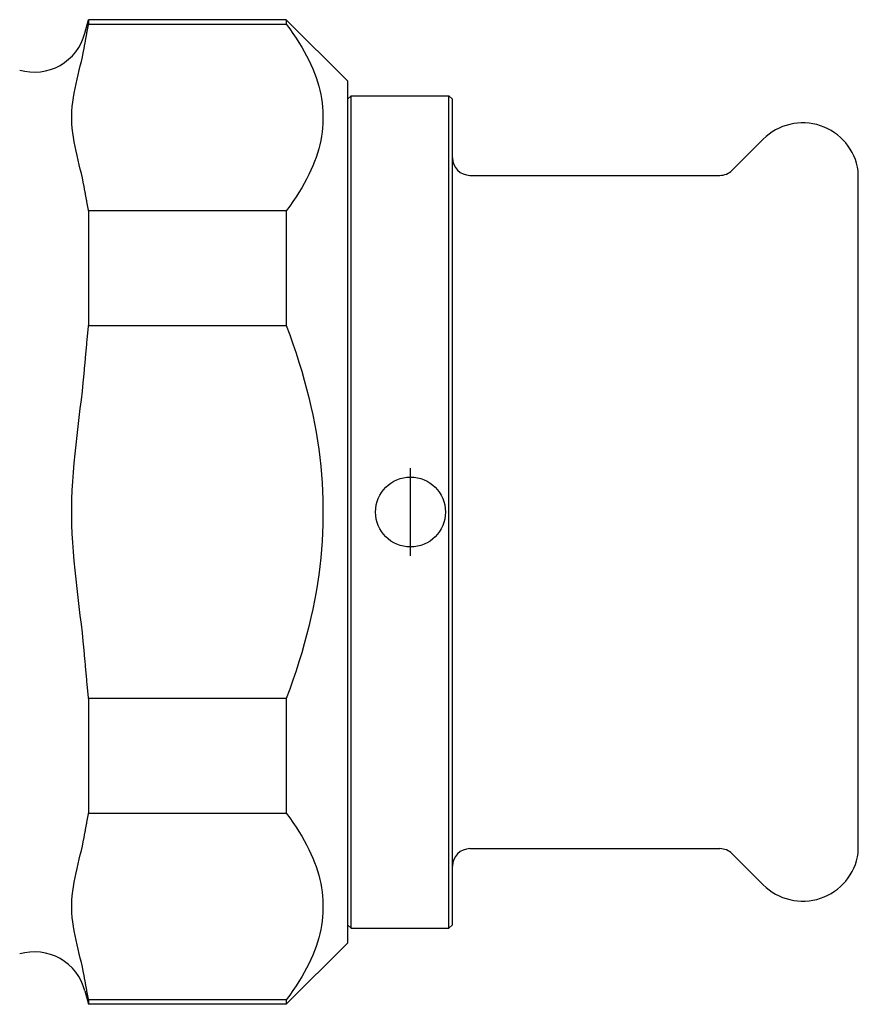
# Model space of a CAD drawing. Header units: millimetres. Extents: x -34 to 3562, y 10 to 379.
# Tile 7 of 9: x 241 to 289, y 177 to 233. Entities that reach past the tile are written whole.
import ezdxf

# ---------------------------------------------------------------- set-up
doc = ezdxf.new("R2010")
doc.units = ezdxf.units.MM
doc.layers.add('DETAIL', color=2, linetype='Continuous')
doc.layers.add('ORIGIN', color=6, linetype='Continuous')

msp = doc.modelspace()

# ---------------------------------------------------------------- linework, layer by layer
at = {"layer": 'DETAIL'}
for p, q in [((244.917, 232.249), (245.124, 233.024)), ((245.124, 233.024), (245.124, 232.769)), ((256.424, 233.024), (245.124, 233.024)), ((245.124, 232.769), (256.424, 232.769)), ((256.424, 233.024), (256.424, 232.769)), ((259.924, 229.524), (256.424, 233.024)), ((259.924, 229.524), (259.924, 180.224)), ((259.924, 228.474), (260.125, 228.674)), ((260.125, 181.074), (260.125, 228.674)), ((260.125, 228.674), (265.725, 228.674)), ((265.725, 181.074), (265.725, 228.674)), ((265.925, 228.474), (265.725, 228.674)), ((265.925, 181.274), (265.925, 228.474)), ((281.917, 224.417), (283.686, 226.186)), ((266.925, 224.124), (281.21, 224.124)), ((289.125, 185.374), (289.125, 224.374)), ((245.124, 222.1), (245.124, 215.543)), ((256.424, 222.1), (245.124, 222.1)), ((256.424, 222.1), (256.424, 215.543)), ((245.124, 215.543), (256.424, 215.543)), ((245.124, 194.206), (245.124, 187.649)), ((256.424, 194.206), (245.124, 194.206)), ((256.424, 194.206), (256.424, 187.649)), ((245.124, 187.649), (256.424, 187.649)), ((266.925, 185.624), (281.21, 185.624)), ((281.917, 185.331), (283.686, 183.563)), ((259.924, 181.274), (260.125, 181.074)), ((260.125, 181.074), (265.725, 181.074)), ((265.925, 181.274), (265.725, 181.074)), ((259.924, 180.224), (256.424, 176.724)), ((244.917, 177.499), (245.124, 176.724)), ((245.124, 176.98), (245.124, 176.724)), ((256.424, 176.98), (245.124, 176.98)), ((256.424, 176.98), (256.424, 176.724)), ((256.424, 176.724), (245.124, 176.724))]:
    msp.add_line(p, q, dxfattribs=at)
at = {"layer": 'DETAIL', "flags": 128}
for points in [[(244.917, 231.641), (244.924, 231.687), (244.932, 231.734), (244.94, 231.78), (244.948, 231.827), (244.956, 231.873), (244.964, 231.92), (244.972, 231.966), (244.981, 232.013), (244.989, 232.06), (244.997, 232.107), (245.006, 232.154), (245.015, 232.201), (245.023, 232.248), (245.032, 232.295), (245.041, 232.342), (245.05, 232.389), (245.059, 232.436), (245.068, 232.484), (245.077, 232.531), (245.086, 232.578), (245.096, 232.626), (245.105, 232.673), (245.115, 232.721), (245.124, 232.769)], [(256.424, 232.769), (256.622, 232.502), (256.809, 232.238), (256.986, 231.977), (257.152, 231.718), (257.308, 231.461), (257.454, 231.207), (257.59, 230.954), (257.716, 230.704), (257.833, 230.455), (257.94, 230.208), (258.039, 229.962), (258.127, 229.717), (258.207, 229.474), (258.278, 229.231), (258.339, 228.99), (258.392, 228.749), (258.436, 228.509), (258.471, 228.27), (258.497, 228.031), (258.515, 227.792), (258.523, 227.553), (258.523, 227.315), (258.515, 227.076), (258.497, 226.838), (258.471, 226.599), (258.436, 226.359), (258.392, 226.119), (258.339, 225.878), (258.278, 225.637), (258.207, 225.395), (258.127, 225.151), (258.039, 224.907), (257.94, 224.661), (257.833, 224.413), (257.716, 224.165), (257.59, 223.914), (257.454, 223.662), (257.308, 223.407), (257.152, 223.151), (256.986, 222.892), (256.809, 222.63), (256.622, 222.367), (256.424, 222.1)], [(244.917, 223.228), (244.871, 223.487), (244.821, 223.738), (244.768, 223.98), (244.712, 224.225), (244.651, 224.476), (244.589, 224.731), (244.527, 224.99), (244.465, 225.25), (244.405, 225.513), (244.349, 225.775), (244.298, 226.038), (244.255, 226.299), (244.219, 226.558), (244.191, 226.814), (244.172, 227.066), (244.162, 227.313), (244.162, 227.555), (244.172, 227.802), (244.191, 228.054), (244.219, 228.31), (244.255, 228.569), (244.298, 228.83), (244.349, 229.093), (244.405, 229.356), (244.465, 229.618), (244.527, 229.879), (244.589, 230.137), (244.651, 230.392), (244.712, 230.643), (244.768, 230.889), (244.821, 231.13), (244.871, 231.381), (244.917, 231.641)], [(245.124, 222.1), (245.115, 222.148), (245.105, 222.195), (245.096, 222.243), (245.086, 222.29), (245.077, 222.338), (245.068, 222.385), (245.059, 222.432), (245.05, 222.479), (245.041, 222.527), (245.032, 222.574), (245.023, 222.621), (245.015, 222.668), (245.006, 222.715), (244.997, 222.762), (244.989, 222.808), (244.981, 222.855), (244.972, 222.902), (244.964, 222.949), (244.956, 222.995), (244.948, 223.042), (244.94, 223.088), (244.932, 223.135), (244.924, 223.181), (244.917, 223.228)], [(244.917, 213.287), (244.924, 213.38), (244.932, 213.473), (244.94, 213.566), (244.948, 213.659), (244.956, 213.752), (244.964, 213.845), (244.972, 213.939), (244.981, 214.032), (244.989, 214.126), (244.997, 214.219), (245.006, 214.313), (245.015, 214.407), (245.023, 214.501), (245.032, 214.595), (245.041, 214.69), (245.05, 214.784), (245.059, 214.878), (245.068, 214.973), (245.077, 215.068), (245.086, 215.162), (245.096, 215.257), (245.105, 215.352), (245.115, 215.448), (245.124, 215.543)], [(256.424, 215.543), (256.622, 215.01), (256.809, 214.482), (256.986, 213.959), (257.152, 213.441), (257.308, 212.928), (257.454, 212.42), (257.59, 211.915), (257.716, 211.413), (257.833, 210.916), (257.94, 210.421), (258.039, 209.929), (258.127, 209.44), (258.207, 208.953), (258.278, 208.469), (258.339, 207.986), (258.392, 207.504), (258.436, 207.024), (258.471, 206.545), (258.497, 206.067), (258.515, 205.59), (258.523, 205.113), (258.523, 204.636), (258.515, 204.159), (258.497, 203.681), (258.471, 203.203), (258.436, 202.724), (258.392, 202.244), (258.339, 201.763), (258.278, 201.28), (258.207, 200.795), (258.127, 200.308), (258.039, 199.819), (257.94, 199.327), (257.833, 198.833), (257.716, 198.335), (257.59, 197.834), (257.454, 197.329), (257.308, 196.82), (257.152, 196.307), (256.986, 195.789), (256.809, 195.267), (256.622, 194.739), (256.424, 194.206)], [(244.917, 196.461), (244.871, 196.98), (244.821, 197.482), (244.768, 197.966), (244.712, 198.457), (244.651, 198.958), (244.589, 199.468), (244.527, 199.985), (244.465, 200.506), (244.405, 201.031), (244.349, 201.557), (244.298, 202.082), (244.255, 202.604), (244.219, 203.123), (244.191, 203.635), (244.172, 204.138), (244.162, 204.632), (244.162, 205.117), (244.172, 205.61), (244.191, 206.114), (244.219, 206.626), (244.255, 207.144), (244.298, 207.667), (244.349, 208.192), (244.405, 208.718), (244.465, 209.242), (244.527, 209.764), (244.589, 210.28), (244.651, 210.79), (244.712, 211.292), (244.768, 211.783), (244.821, 212.266), (244.871, 212.769), (244.917, 213.287)], [(245.124, 194.206), (245.115, 194.301), (245.105, 194.396), (245.096, 194.491), (245.086, 194.586), (245.077, 194.681), (245.068, 194.776), (245.059, 194.87), (245.05, 194.965), (245.041, 195.059), (245.032, 195.153), (245.023, 195.247), (245.015, 195.341), (245.006, 195.435), (244.997, 195.529), (244.989, 195.623), (244.981, 195.716), (244.972, 195.81), (244.964, 195.903), (244.956, 195.996), (244.948, 196.09), (244.94, 196.183), (244.932, 196.276), (244.924, 196.368), (244.917, 196.461)], [(244.917, 186.521), (244.924, 186.567), (244.932, 186.614), (244.94, 186.66), (244.948, 186.707), (244.956, 186.753), (244.964, 186.8), (244.972, 186.847), (244.981, 186.893), (244.989, 186.94), (244.997, 186.987), (245.006, 187.034), (245.015, 187.081), (245.023, 187.128), (245.032, 187.175), (245.041, 187.222), (245.05, 187.269), (245.059, 187.316), (245.068, 187.364), (245.077, 187.411), (245.086, 187.458), (245.096, 187.506), (245.105, 187.553), (245.115, 187.601), (245.124, 187.649)], [(256.424, 187.649), (256.622, 187.382), (256.809, 187.118), (256.986, 186.857), (257.152, 186.598), (257.308, 186.341), (257.454, 186.087), (257.59, 185.834), (257.716, 185.584), (257.833, 185.335), (257.94, 185.088), (258.039, 184.842), (258.127, 184.597), (258.207, 184.354), (258.278, 184.111), (258.339, 183.87), (258.392, 183.629), (258.436, 183.389), (258.471, 183.15), (258.497, 182.911), (258.515, 182.672), (258.523, 182.434), (258.523, 182.195), (258.515, 181.956), (258.497, 181.718), (258.471, 181.479), (258.436, 181.239), (258.392, 180.999), (258.339, 180.759), (258.278, 180.517), (258.207, 180.275), (258.127, 180.031), (258.039, 179.787), (257.94, 179.541), (257.833, 179.294), (257.716, 179.045), (257.59, 178.794), (257.454, 178.542), (257.308, 178.287), (257.152, 178.031), (256.986, 177.772), (256.809, 177.511), (256.622, 177.247), (256.424, 176.98)], [(244.917, 178.108), (244.871, 178.367), (244.821, 178.618), (244.768, 178.86), (244.712, 179.106), (244.651, 179.356), (244.589, 179.611), (244.527, 179.87), (244.465, 180.13), (244.405, 180.393), (244.349, 180.655), (244.298, 180.918), (244.255, 181.179), (244.219, 181.439), (244.191, 181.694), (244.172, 181.946), (244.162, 182.193), (244.162, 182.435), (244.172, 182.682), (244.191, 182.934), (244.219, 183.19), (244.255, 183.449), (244.298, 183.71), (244.349, 183.973), (244.405, 184.236), (244.465, 184.498), (244.527, 184.759), (244.589, 185.017), (244.651, 185.272), (244.712, 185.523), (244.768, 185.769), (244.821, 186.01), (244.871, 186.261), (244.917, 186.521)], [(245.124, 176.98), (245.115, 177.028), (245.105, 177.075), (245.096, 177.123), (245.086, 177.17), (245.077, 177.218), (245.068, 177.265), (245.059, 177.312), (245.05, 177.359), (245.041, 177.407), (245.032, 177.454), (245.023, 177.501), (245.015, 177.548), (245.006, 177.595), (244.997, 177.642), (244.989, 177.688), (244.981, 177.735), (244.972, 177.782), (244.964, 177.829), (244.956, 177.875), (244.948, 177.922), (244.94, 177.968), (244.932, 178.015), (244.924, 178.061), (244.917, 178.108)]]:
    msp.add_lwpolyline(points, dxfattribs=at)
at = {"layer": 'DETAIL'}
for centre, radius, start, end in [((242.019, 233.025), 2.999, 253.8686, 345.0135), ((285.952, 223.919), 3.205, 71.5817, 134.9995), ((285.952, 223.919), 3.205, 8.1633, 71.5761), ((266.925, 225.124), 1, 180.0004, 269.9996), ((281.21, 225.124), 1, 270.0026, 314.9991), ((266.925, 184.624), 1, 90.0004, 179.9996), ((281.21, 184.624), 1, 45.0009, 89.9974), ((285.952, 185.829), 3.205, 288.4239, 351.8367), ((285.952, 185.829), 3.205, 225.0005, 288.4183), ((242.019, 176.724), 2.999, 14.9865, 106.1314)]:
    msp.add_arc(centre, radius, start, end, dxfattribs=at)
at = {"layer": 'ORIGIN'}
msp.add_line((263.525, 202.374), (263.525, 207.374), dxfattribs=at)
msp.add_circle((263.525, 204.874), 2, dxfattribs=at)

doc.saveas('drawing.dxf')
